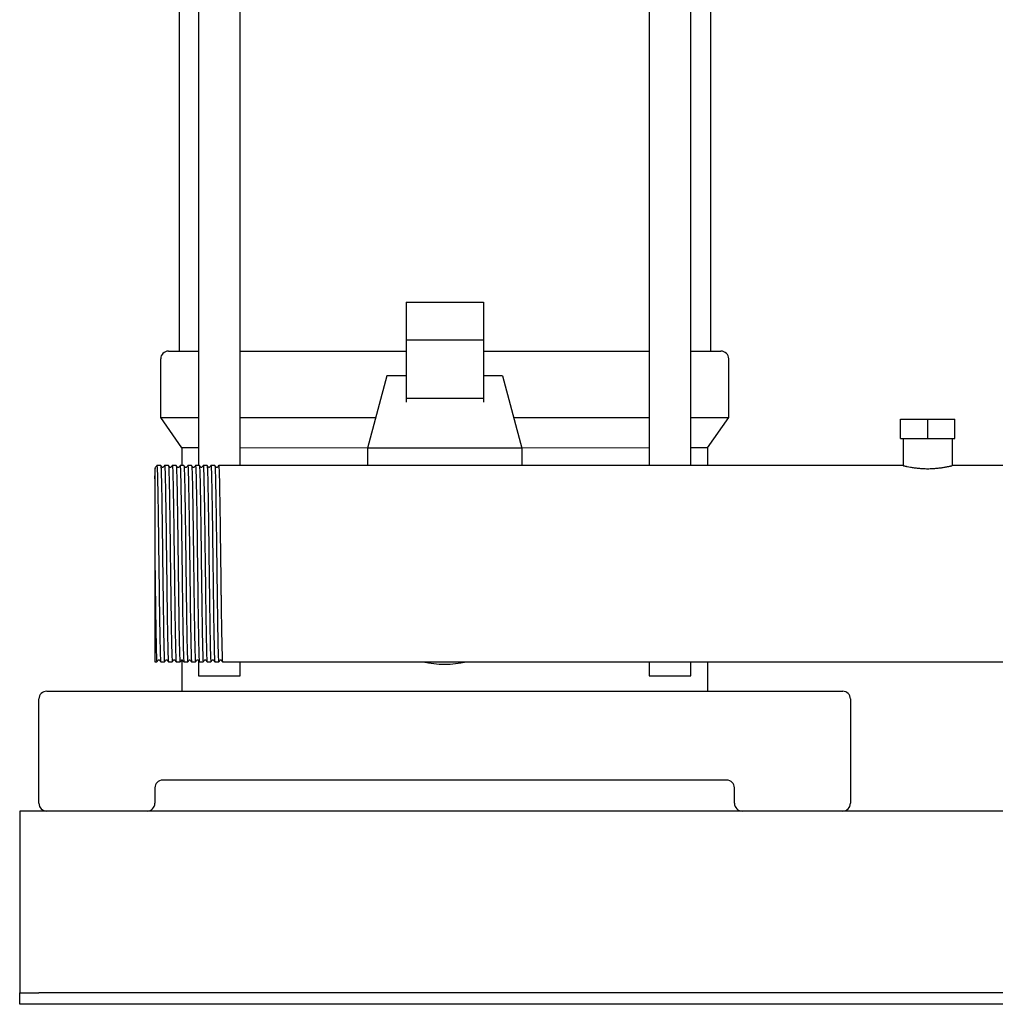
# Model space of a CAD drawing. Header units: millimetres. Extents: x 12 to 1374, y 13 to 994.
# Tile 1 of 6: x 12 to 265, y 13 to 268. Entities that reach past the tile are written whole.
import ezdxf

# ---------------------------------------------------------------- set-up
doc = ezdxf.new("R2010")
doc.units = ezdxf.units.MM

msp = doc.modelspace()

# ---------------------------------------------------------------- linework, layer by layer
at = {"color": 7, "linetype": 'Continuous', "lineweight": 25}
for p, q in [((53.26, 376.07), (53.26, 182.07)), ((58.3, 376.07), (58.3, 152.47)), ((69.06, 152.47), (69.06, 376.07)), ((174.97, 376.07), (174.97, 152.47)), ((185.73, 152.47), (185.73, 376.07)), ((190.76, 376.07), (190.76, 182.07)), ((112.01, 194.76), (112.01, 184.87)), ((112.01, 194.76), (132.01, 194.76)), ((132.01, 194.76), (132.01, 184.87)), ((132.01, 184.87), (112.01, 184.87)), ((112.01, 184.87), (112.01, 169.85)), ((132.01, 184.87), (132.01, 169.85)), ((50.51, 182.07), (58.3, 182.07)), ((69.06, 182.07), (112.01, 182.07)), ((132.01, 182.07), (174.97, 182.07)), ((185.73, 182.07), (193.51, 182.07)), ((48.51, 164.92), (48.51, 180.07)), ((195.51, 164.92), (195.51, 180.07)), ((107.01, 175.72), (102.01, 156.97)), ((112.01, 175.72), (107.01, 175.72)), ((137.01, 175.72), (132.01, 175.72)), ((137.01, 175.72), (142.01, 156.97)), ((132.01, 169.85), (112.01, 169.85)), ((112.01, 169.85), (112.01, 168.91)), ((132.01, 169.85), (132.01, 168.91)), ((48.51, 164.92), (58.3, 164.92)), ((54.01, 157.07), (48.51, 164.92)), ((69.06, 164.92), (104.14, 164.92)), ((139.89, 164.92), (174.97, 164.92)), ((185.73, 164.92), (195.51, 164.92)), ((190.01, 157.07), (195.51, 164.92)), ((240.01, 159.47), (240.01, 164.47)), ((240.01, 164.47), (247.01, 164.47)), ((247.01, 159.47), (247.01, 164.47)), ((247.01, 164.47), (254.01, 164.47)), ((254.01, 159.47), (254.01, 164.47)), ((240.01, 159.47), (247.01, 159.47)), ((240.66, 159.47), (240.66, 152.47)), ((247.01, 159.47), (254.01, 159.47)), ((253.36, 159.47), (253.36, 152.47)), ((58.3, 157.07), (54.01, 157.07)), ((54.01, 157.07), (54.01, 152.47)), ((102.01, 156.97), (69.06, 157.07)), ((142.01, 156.97), (102.01, 156.97)), ((102.01, 156.97), (102.01, 152.47)), ((174.97, 157.07), (142.01, 156.97)), ((142.01, 156.97), (142.01, 152.47)), ((190.01, 157.07), (185.73, 157.07)), ((190.01, 157.07), (190.01, 152.47)), ((48.52, 152.47), (47.52, 152.47)), ((50.52, 152.47), (49.52, 152.47)), ((52.52, 152.47), (51.52, 152.47)), ((54.52, 152.47), (53.52, 152.47)), ((56.52, 152.47), (55.52, 152.47)), ((58.52, 152.47), (57.52, 152.47)), ((60.52, 152.47), (59.52, 152.47)), ((62.52, 152.47), (61.52, 152.47)), ((64.51, 152.47), (63.52, 152.47)), ((65.52, 152.47), (64.51, 152.47)), ((240.66, 152.47), (65.52, 152.47)), ((437.01, 152.47), (253.36, 152.47)), ((47.01, 126.95), (47.01, 101.67)), ((54.01, 102.19), (54.01, 94.07)), ((58.3, 101.95), (58.3, 98.07)), ((47.01, 101.67), (47.51, 101.67)), ((48.52, 101.67), (49.51, 101.67)), ((50.52, 101.67), (51.51, 101.67)), ((52.52, 101.67), (53.51, 101.67)), ((54.52, 101.67), (55.51, 101.67)), ((56.52, 101.67), (57.51, 101.67)), ((58.52, 101.67), (59.51, 101.67)), ((60.52, 101.67), (61.51, 101.67)), ((62.52, 101.67), (63.51, 101.67)), ((64.52, 101.67), (437.01, 101.67)), ((69.06, 98.07), (69.06, 101.67)), ((174.97, 101.67), (174.97, 98.07)), ((185.73, 98.07), (185.73, 101.67)), ((190.01, 101.67), (190.01, 94.07)), ((58.3, 98.07), (66.86, 98.07)), ((66.86, 98.07), (69.06, 98.07)), ((174.97, 98.07), (177.17, 98.07)), ((177.17, 98.07), (185.73, 98.07)), ((17.01, 65.07), (17.01, 92.07)), ((19.01, 94.07), (30.01, 94.07)), ((30.01, 94.07), (214.01, 94.07)), ((214.01, 94.07), (225.01, 94.07)), ((227.01, 92.07), (227.01, 65.07)), ((47.01, 69.07), (47.01, 65.07)), ((195.01, 71.07), (49.01, 71.07)), ((197.01, 65.07), (197.01, 69.07)), ((532.01, 63.07), (12.01, 63.07)), ((12.01, 63.07), (12.01, 58.07)), ((12.01, 58.07), (12.01, 18.07)), ((12.01, 18.07), (12.01, 16.07)), ((12.01, 13.07), (12.01, 16.07)), ((12.01, 16.07), (17.01, 16.07)), ((527.01, 16.07), (17.01, 16.07)), ((17.01, 13.07), (12.01, 13.07)), ((527.01, 13.07), (17.01, 13.07))]:
    msp.add_line(p, q, dxfattribs=at)
for centre, radius, start, end in [((50.51, 180.07), 2, 90, 180), ((193.51, 180.07), 2, 0, 90), ((122.01, 127.07), 26, 257.6671, 282.3329), ((19.01, 92.07), 2, 90, 180), ((225.01, 92.07), 2, 0, 90), ((49.01, 69.07), 2, 90, 180), ((195.01, 69.07), 2, 0, 90), ((19.01, 65.07), 2, 180, 270), ((45.01, 65.07), 2, 270, 0), ((199.01, 65.07), 2, 180, 270), ((225.01, 65.07), 2, 270, 0)]:
    msp.add_arc(centre, radius, start, end, dxfattribs=at)
for points, knots in [([(47.01, 149.01), (47.04, 149.77), (47.09, 151.28), (47.14, 152.12), (47.16, 151.96), (47.17, 151.94)], [0, 0, 0, 0, 0.466861, 0.931559, 1, 1, 1, 1]), ([(47.01, 151.92), (47.01, 151.89), (47.01, 151.82), (47.01, 151.25), (47.01, 150.35), (47.01, 149.46), (47.01, 149.01)], [0, 0, 0, 0, 0.224868, 0.483345, 0.740483, 1, 1, 1, 1]), ([(47.51, 152.47), (47.45, 152.39), (47.34, 152.24), (47.23, 152.09), (47.17, 152.02)], [0, 0, 0, 0, 0.5, 1, 1, 1, 1]), ([(47.51, 152.47), (47.51, 152.44), (47.53, 152.63), (47.58, 152.08), (47.64, 150.7), (47.7, 148.32), (47.76, 145.15), (47.83, 141.27), (47.89, 136.85), (47.95, 132.06), (47.99, 128.74), (48.02, 127.07)], [0, 0, 0, 0, 0.010034, 0.133252, 0.257909, 0.381604, 0.504404, 0.628964, 0.753042, 0.875633, 1, 1, 1, 1]), ([(48.86, 152.02), (48.8, 152.09), (48.69, 152.24), (48.57, 152.39), (48.52, 152.47)], [0, 0, 0, 0, 0.4999996, 1, 1, 1, 1]), ([(48.52, 152.47), (48.54, 152.34), (48.58, 152.15), (48.64, 150.67), (48.7, 148.33), (48.76, 145.14), (48.83, 141.27), (48.89, 136.85), (48.95, 132.06), (48.99, 128.74), (49.01, 127.07)], [0, 0, 0, 0, 0.115499, 0.24271, 0.368937, 0.494253, 0.621365, 0.747984, 0.873086, 1, 1, 1, 1]), ([(49.17, 152.02), (49.12, 151.98), (49.01, 151.91), (48.91, 151.98), (48.86, 152.02)], [0, 0, 0, 0, 0.5000003, 1, 1, 1, 1]), ([(49.51, 152.47), (49.45, 152.39), (49.34, 152.24), (49.23, 152.09), (49.17, 152.02)], [0, 0, 0, 0, 0.5, 1, 1, 1, 1]), ([(49.51, 152.47), (49.51, 152.44), (49.53, 152.63), (49.58, 152.08), (49.64, 150.7), (49.7, 148.32), (49.76, 145.15), (49.83, 141.27), (49.89, 136.85), (49.95, 132.06), (49.99, 128.74), (50.02, 127.07)], [0, 0, 0, 0, 0.010039, 0.133256, 0.257913, 0.381607, 0.504407, 0.628966, 0.753043, 0.875634, 1, 1, 1, 1]), ([(50.86, 152.02), (50.8, 152.09), (50.69, 152.24), (50.57, 152.39), (50.52, 152.47)], [0, 0, 0, 0, 0.5, 1, 1, 1, 1]), ([(50.52, 152.47), (50.54, 152.34), (50.58, 152.15), (50.64, 150.67), (50.7, 148.33), (50.76, 145.14), (50.83, 141.27), (50.89, 136.85), (50.95, 132.06), (50.99, 128.74), (51.01, 127.07)], [0, 0, 0, 0, 0.115492, 0.242704, 0.368933, 0.494249, 0.621362, 0.747982, 0.873085, 1, 1, 1, 1]), ([(51.17, 152.02), (51.12, 151.98), (51.01, 151.91), (50.91, 151.98), (50.86, 152.02)], [0, 0, 0, 0, 0.5, 1, 1, 1, 1]), ([(51.51, 152.47), (51.45, 152.39), (51.34, 152.24), (51.23, 152.09), (51.17, 152.02)], [0, 0, 0, 0, 0.5, 1, 1, 1, 1]), ([(51.51, 152.47), (51.51, 152.44), (51.53, 152.63), (51.58, 152.08), (51.64, 150.7), (51.7, 148.32), (51.76, 145.15), (51.83, 141.27), (51.89, 136.85), (51.95, 132.06), (51.99, 128.74), (52.02, 127.07)], [0, 0, 0, 0, 0.010054, 0.13327, 0.257924, 0.381616, 0.504414, 0.628972, 0.753047, 0.875636, 1, 1, 1, 1]), ([(52.86, 152.02), (52.8, 152.09), (52.69, 152.24), (52.57, 152.39), (52.52, 152.47)], [0, 0, 0, 0, 0.5, 1, 1, 1, 1]), ([(52.52, 152.47), (52.54, 152.34), (52.58, 152.15), (52.64, 150.67), (52.7, 148.33), (52.76, 145.14), (52.83, 141.27), (52.89, 136.85), (52.95, 132.06), (52.99, 128.74), (53.01, 127.07)], [0, 0, 0, 0, 0.115478, 0.242692, 0.368923, 0.494241, 0.621356, 0.747978, 0.873083, 1, 1, 1, 1]), ([(53.17, 152.02), (53.12, 151.98), (53.01, 151.91), (52.91, 151.98), (52.86, 152.02)], [0, 0, 0, 0, 0.5, 1, 1, 1, 1]), ([(53.51, 152.47), (53.45, 152.39), (53.34, 152.24), (53.23, 152.09), (53.17, 152.02)], [0, 0, 0, 0, 0.5, 1, 1, 1, 1]), ([(53.51, 152.47), (53.51, 152.44), (53.53, 152.63), (53.58, 152.08), (53.64, 150.7), (53.7, 148.32), (53.76, 145.15), (53.83, 141.27), (53.89, 136.85), (53.95, 132.06), (53.99, 128.74), (54.02, 127.07)], [0, 0, 0, 0, 0.010016, 0.133237, 0.257896, 0.381593, 0.504395, 0.628958, 0.753038, 0.875631, 1, 1, 1, 1]), ([(54.86, 152.02), (54.8, 152.09), (54.69, 152.24), (54.57, 152.39), (54.52, 152.47)], [0, 0, 0, 0, 0.5, 1, 1, 1, 1]), ([(54.52, 152.47), (54.54, 152.34), (54.58, 152.15), (54.64, 150.67), (54.7, 148.33), (54.76, 145.14), (54.83, 141.27), (54.89, 136.85), (54.95, 132.06), (54.99, 128.74), (55.01, 127.07)], [0, 0, 0, 0, 0.115506, 0.242716, 0.368943, 0.494257, 0.621368, 0.747986, 0.873087, 1, 1, 1, 1]), ([(55.17, 152.02), (55.12, 151.98), (55.01, 151.91), (54.91, 151.98), (54.86, 152.02)], [0, 0, 0, 0, 0.5000001, 1, 1, 1, 1]), ([(55.51, 152.47), (55.45, 152.39), (55.34, 152.24), (55.23, 152.09), (55.17, 152.02)], [0, 0, 0, 0, 0.5, 1, 1, 1, 1]), ([(55.51, 152.47), (55.51, 152.44), (55.53, 152.63), (55.58, 152.08), (55.64, 150.7), (55.7, 148.32), (55.76, 145.15), (55.83, 141.27), (55.89, 136.85), (55.95, 132.06), (55.99, 128.74), (56.02, 127.07)], [0, 0, 0, 0, 0.010033, 0.133252, 0.257909, 0.381603, 0.504404, 0.628964, 0.753042, 0.875633, 1, 1, 1, 1]), ([(56.86, 152.02), (56.8, 152.09), (56.69, 152.24), (56.57, 152.39), (56.52, 152.47)], [0, 0, 0, 0, 0.5, 1, 1, 1, 1]), ([(56.52, 152.47), (56.54, 152.34), (56.58, 152.15), (56.64, 150.67), (56.7, 148.33), (56.76, 145.14), (56.83, 141.27), (56.89, 136.85), (56.95, 132.06), (56.99, 128.74), (57.01, 127.07)], [0, 0, 0, 0, 0.115499, 0.242709, 0.368937, 0.494253, 0.621365, 0.747984, 0.873086, 1, 1, 1, 1]), ([(57.17, 152.02), (57.12, 151.98), (57.01, 151.91), (56.91, 151.98), (56.86, 152.02)], [0, 0, 0, 0, 0.5000001, 1, 1, 1, 1]), ([(57.51, 152.47), (57.45, 152.39), (57.34, 152.24), (57.23, 152.09), (57.17, 152.02)], [0, 0, 0, 0, 0.5, 1, 1, 1, 1]), ([(57.51, 152.47), (57.51, 152.44), (57.53, 152.63), (57.58, 152.08), (57.64, 150.7), (57.7, 148.32), (57.76, 145.15), (57.83, 141.27), (57.89, 136.85), (57.95, 132.06), (57.99, 128.74), (58.02, 127.07)], [0, 0, 0, 0, 0.010038, 0.133256, 0.257912, 0.381606, 0.504406, 0.628966, 0.753043, 0.875634, 1, 1, 1, 1]), ([(58.86, 152.02), (58.8, 152.09), (58.69, 152.24), (58.57, 152.39), (58.52, 152.47)], [0, 0, 0, 0, 0.5, 1, 1, 1, 1]), ([(58.52, 152.47), (58.54, 152.34), (58.58, 152.15), (58.64, 150.67), (58.7, 148.33), (58.76, 145.14), (58.83, 141.27), (58.89, 136.85), (58.95, 132.06), (58.99, 128.74), (59.01, 127.07)], [0, 0, 0, 0, 0.115489, 0.242701, 0.368931, 0.494248, 0.621361, 0.747981, 0.873085, 1, 1, 1, 1]), ([(59.17, 152.02), (59.12, 151.98), (59.01, 151.91), (58.91, 151.98), (58.86, 152.02)], [0, 0, 0, 0, 0.5, 1, 1, 1, 1]), ([(59.51, 152.47), (59.45, 152.39), (59.34, 152.24), (59.23, 152.09), (59.17, 152.02)], [0, 0, 0, 0, 0.5, 1, 1, 1, 1]), ([(59.51, 152.47), (59.51, 152.44), (59.53, 152.63), (59.58, 152.08), (59.64, 150.7), (59.7, 148.32), (59.76, 145.15), (59.83, 141.27), (59.89, 136.85), (59.95, 132.06), (59.99, 128.74), (60.02, 127.07)], [0, 0, 0, 0, 0.0100527, 0.1332687, 0.2579235, 0.3816154, 0.5044137, 0.6289715, 0.7530468, 0.8756357, 1, 1, 1, 1]), ([(60.86, 152.02), (60.8, 152.09), (60.69, 152.24), (60.57, 152.39), (60.52, 152.47)], [0, 0, 0, 0, 0.5, 1, 1, 1, 1]), ([(60.52, 152.47), (60.54, 152.34), (60.58, 152.15), (60.64, 150.67), (60.7, 148.33), (60.76, 145.14), (60.83, 141.27), (60.89, 136.85), (60.95, 132.06), (60.99, 128.74), (61.01, 127.07)], [0, 0, 0, 0, 0.115519, 0.242727, 0.368952, 0.494265, 0.621373, 0.74799, 0.873089, 1, 1, 1, 1]), ([(61.17, 152.02), (61.12, 151.98), (61.01, 151.91), (60.91, 151.98), (60.86, 152.02)], [0, 0, 0, 0, 0.5, 1, 1, 1, 1]), ([(61.51, 152.47), (61.45, 152.39), (61.34, 152.24), (61.23, 152.09), (61.17, 152.02)], [0, 0, 0, 0, 0.5, 1, 1, 1, 1]), ([(61.51, 152.47), (61.51, 152.44), (61.53, 152.63), (61.58, 152.08), (61.64, 150.7), (61.7, 148.32), (61.76, 145.15), (61.83, 141.27), (61.89, 136.85), (61.95, 132.06), (61.99, 128.74), (62.02, 127.07)], [0, 0, 0, 0, 0.0100149, 0.1332357, 0.2578952, 0.3815918, 0.5043948, 0.6289573, 0.7530373, 0.8756309, 1, 1, 1, 1]), ([(62.86, 152.02), (62.8, 152.09), (62.69, 152.24), (62.57, 152.39), (62.52, 152.47)], [0, 0, 0, 0, 0.5, 1, 1, 1, 1]), ([(62.52, 152.47), (62.54, 152.34), (62.58, 152.15), (62.64, 150.67), (62.7, 148.33), (62.76, 145.14), (62.83, 141.27), (62.89, 136.85), (62.95, 132.06), (62.99, 128.74), (63.01, 127.07)], [0, 0, 0, 0, 0.115504, 0.242714, 0.368941, 0.494256, 0.621367, 0.747985, 0.873087, 1, 1, 1, 1]), ([(63.17, 152.02), (63.12, 151.98), (63.01, 151.91), (62.91, 151.98), (62.86, 152.02)], [0, 0, 0, 0, 0.5, 1, 1, 1, 1]), ([(63.51, 152.47), (63.45, 152.39), (63.34, 152.24), (63.23, 152.09), (63.17, 152.02)], [0, 0, 0, 0, 0.5, 1, 1, 1, 1]), ([(63.51, 152.47), (63.51, 152.44), (63.53, 152.63), (63.58, 152.08), (63.64, 150.7), (63.7, 148.32), (63.76, 145.15), (63.83, 141.27), (63.89, 136.85), (63.95, 132.06), (63.99, 128.74), (64.02, 127.07)], [0, 0, 0, 0, 0.010032, 0.133251, 0.257908, 0.381603, 0.504404, 0.628964, 0.753042, 0.875633, 1, 1, 1, 1]), ([(240.66, 152.47), (240.67, 152.47), (240.67, 152.47), (240.68, 152.46), (240.71, 152.46), (240.74, 152.45), (240.81, 152.43), (240.93, 152.4), (241.14, 152.35), (241.4, 152.29), (241.83, 152.2), (242.5, 152.07), (243.46, 151.91), (244.56, 151.77), (245.76, 151.68), (247.01, 151.65), (248.26, 151.68), (249.47, 151.77), (250.57, 151.91), (251.4, 152.05), (251.95, 152.15), (252.32, 152.23), (252.63, 152.29), (252.88, 152.35), (253.06, 152.39), (253.2, 152.43), (253.3, 152.45), (253.35, 152.47), (253.36, 152.47), (253.36, 152.47)], [0, 0, 0, 0, 0.012373, 0.024809, 0.037311, 0.049879, 0.062515, 0.093171, 0.125197, 0.154899, 0.187569, 0.250194, 0.312569, 0.375028, 0.437563, 0.499834, 0.562464, 0.62479, 0.687355, 0.749903, 0.78582, 0.812296, 0.845144, 0.874998, 0.901097, 0.926639, 0.951632, 0.976083, 1, 1, 1, 1]), ([(47.01, 149.01), (47.01, 148.93), (47.01, 148.78), (47.01, 148.54), (47.01, 148.29), (47.01, 148.04), (47.01, 147.78), (47.01, 147.51), (47.01, 147.03), (47.01, 146.25), (47.01, 145.17), (47.01, 143.96), (47.01, 142.51), (47.01, 141.1), (47.01, 139.64), (47.01, 138.35), (47.01, 136.82), (47.01, 135.28), (47.01, 134.1), (47.01, 133.31), (47.01, 132.9), (47.01, 132.43), (47.01, 131.88), (47.01, 131.25), (47.01, 130.54), (47.01, 129.76), (47.01, 128.89), (47.01, 127.95), (47.01, 127.29), (47.01, 126.95)], [0, 0, 0, 0, 0.018134, 0.036183, 0.054142, 0.07201, 0.089783, 0.107458, 0.125036, 0.184557, 0.249975, 0.305819, 0.374917, 0.462262, 0.499826, 0.56658, 0.624795, 0.686793, 0.749784, 0.762323, 0.777597, 0.795623, 0.816416, 0.839994, 0.866371, 0.895558, 0.927561, 0.962379, 1, 1, 1, 1]), ([(47.01, 126.95), (47.04, 125.28), (47.08, 121.97), (47.14, 117.19), (47.2, 112.79), (47.27, 108.93), (47.33, 105.78), (47.39, 103.41), (47.45, 102.05), (47.49, 101.5), (47.52, 101.69), (47.52, 101.67)], [0, 0, 0, 0, 0.124519, 0.247276, 0.371565, 0.496292, 0.619244, 0.743149, 0.867983, 0.991348, 1, 1, 1, 1]), ([(48.02, 127.07), (48.04, 125.39), (48.06, 123.72), (48.09, 121.27), (48.1, 120.47), (48.11, 119.3), (48.12, 118.91), (48.13, 118.13), (48.13, 117.75), (48.16, 115.84), (48.18, 114.36), (48.22, 111.57), (48.25, 110.27), (48.28, 108.5), (48.29, 107.94), (48.31, 106.9), (48.32, 106.41), (48.35, 105.04), (48.37, 104.25), (48.41, 102.97), (48.43, 102.48), (48.48, 101.83), (48.5, 101.67), (48.52, 101.67)], [0, 0, 0, 0, 0.125, 0.125, 0.1875, 0.1875, 0.21875, 0.21875, 0.25, 0.25, 0.375, 0.375, 0.5, 0.5, 0.5625, 0.5625, 0.625, 0.625, 0.75, 0.75, 0.875, 0.875, 1, 1, 1, 1]), ([(49.01, 127.07), (49.03, 125.4), (49.08, 122.08), (49.14, 117.29), (49.2, 112.87), (49.26, 108.99), (49.32, 105.82), (49.39, 103.43), (49.45, 102.06), (49.49, 101.51), (49.52, 101.69), (49.52, 101.67)], [0, 0, 0, 0, 0.124366, 0.246957, 0.371034, 0.495593, 0.618394, 0.742087, 0.866744, 0.989962, 1, 1, 1, 1]), ([(50.02, 127.07), (50.04, 125.39), (50.06, 123.72), (50.09, 121.27), (50.1, 120.47), (50.11, 119.3), (50.12, 118.91), (50.13, 118.13), (50.13, 117.75), (50.16, 115.84), (50.18, 114.36), (50.22, 111.57), (50.25, 110.27), (50.28, 108.5), (50.29, 107.94), (50.31, 106.9), (50.32, 106.41), (50.35, 105.04), (50.37, 104.25), (50.41, 102.97), (50.43, 102.48), (50.48, 101.83), (50.5, 101.67), (50.52, 101.67)], [0, 0, 0, 0, 0.125, 0.125, 0.1875, 0.1875, 0.21875, 0.21875, 0.25, 0.25, 0.375, 0.375, 0.5, 0.5, 0.5625, 0.5625, 0.625, 0.625, 0.75, 0.75, 0.875, 0.875, 1, 1, 1, 1]), ([(51.01, 127.07), (51.03, 125.4), (51.08, 122.08), (51.14, 117.29), (51.2, 112.87), (51.26, 108.99), (51.32, 105.82), (51.39, 103.43), (51.45, 102.06), (51.49, 101.51), (51.52, 101.69), (51.52, 101.67)], [0, 0, 0, 0, 0.124364, 0.246953, 0.371028, 0.495586, 0.618384, 0.742076, 0.866731, 0.989947, 1, 1, 1, 1]), ([(52.02, 127.07), (52.04, 125.39), (52.06, 123.72), (52.09, 121.27), (52.1, 120.47), (52.11, 119.3), (52.12, 118.91), (52.13, 118.13), (52.13, 117.75), (52.16, 115.84), (52.18, 114.36), (52.22, 111.57), (52.25, 110.27), (52.28, 108.5), (52.29, 107.94), (52.31, 106.9), (52.32, 106.41), (52.35, 105.04), (52.37, 104.25), (52.41, 102.97), (52.43, 102.48), (52.48, 101.83), (52.5, 101.67), (52.52, 101.67)], [0, 0, 0, 0, 0.125, 0.125, 0.1875, 0.1875, 0.21875, 0.21875, 0.25, 0.25, 0.375, 0.375, 0.5, 0.5, 0.5625, 0.5625, 0.625, 0.625, 0.75, 0.75, 0.875, 0.875, 1, 1, 1, 1]), ([(53.01, 127.07), (53.03, 125.4), (53.08, 122.08), (53.14, 117.29), (53.2, 112.87), (53.26, 108.99), (53.32, 105.82), (53.39, 103.43), (53.45, 102.06), (53.49, 101.51), (53.52, 101.69), (53.52, 101.67)], [0, 0, 0, 0, 0.124368, 0.246961, 0.371041, 0.495602, 0.618405, 0.742101, 0.866759, 0.989979, 1, 1, 1, 1]), ([(54.02, 127.07), (54.04, 125.39), (54.06, 123.72), (54.09, 121.27), (54.1, 120.47), (54.11, 119.3), (54.12, 118.91), (54.13, 118.13), (54.13, 117.75), (54.16, 115.84), (54.18, 114.36), (54.22, 111.57), (54.25, 110.27), (54.28, 108.5), (54.29, 107.94), (54.31, 106.9), (54.32, 106.41), (54.35, 105.04), (54.37, 104.25), (54.41, 102.97), (54.43, 102.48), (54.48, 101.83), (54.5, 101.67), (54.52, 101.67)], [0, 0, 0, 0, 0.125, 0.125, 0.1875, 0.1875, 0.21875, 0.21875, 0.25, 0.25, 0.375, 0.375, 0.5, 0.5, 0.5625, 0.5625, 0.625, 0.625, 0.75, 0.75, 0.875, 0.875, 1, 1, 1, 1]), ([(55.01, 127.07), (55.03, 125.4), (55.08, 122.08), (55.14, 117.29), (55.2, 112.87), (55.26, 108.99), (55.32, 105.82), (55.39, 103.43), (55.45, 102.06), (55.49, 101.51), (55.52, 101.69), (55.52, 101.67)], [0, 0, 0, 0, 0.124366, 0.246957, 0.371035, 0.495595, 0.618395, 0.742089, 0.866746, 0.989964, 1, 1, 1, 1]), ([(56.02, 127.07), (56.04, 125.39), (56.06, 123.72), (56.09, 121.27), (56.1, 120.47), (56.11, 119.3), (56.12, 118.91), (56.13, 118.13), (56.13, 117.75), (56.16, 115.84), (56.18, 114.36), (56.22, 111.57), (56.25, 110.27), (56.28, 108.5), (56.29, 107.94), (56.31, 106.9), (56.32, 106.41), (56.35, 105.04), (56.37, 104.25), (56.41, 102.97), (56.43, 102.48), (56.48, 101.83), (56.5, 101.67), (56.52, 101.67)], [0, 0, 0, 0, 0.125, 0.125, 0.1875, 0.1875, 0.21875, 0.21875, 0.25, 0.25, 0.375, 0.375, 0.5, 0.5, 0.5625, 0.5625, 0.625, 0.625, 0.75, 0.75, 0.875, 0.875, 1, 1, 1, 1]), ([(57.01, 127.07), (57.03, 125.4), (57.08, 122.08), (57.14, 117.29), (57.2, 112.87), (57.26, 108.99), (57.32, 105.82), (57.39, 103.43), (57.45, 102.06), (57.49, 101.51), (57.52, 101.69), (57.52, 101.71)], [0, 0, 0, 0, 0.124366, 0.246956, 0.371033, 0.495592, 0.618392, 0.742086, 0.866742, 0.98996, 1, 1, 1, 1]), ([(58.02, 127.07), (58.04, 125.39), (58.06, 123.72), (58.09, 121.27), (58.1, 120.47), (58.11, 119.3), (58.12, 118.91), (58.13, 118.13), (58.13, 117.75), (58.16, 115.84), (58.18, 114.36), (58.22, 111.57), (58.25, 110.27), (58.28, 108.5), (58.29, 107.94), (58.31, 106.9), (58.32, 106.41), (58.35, 105.04), (58.37, 104.25), (58.41, 102.97), (58.43, 102.48), (58.48, 101.83), (58.5, 101.67), (58.52, 101.67)], [0, 0, 0, 0, 0.125, 0.125, 0.1875, 0.1875, 0.21875, 0.21875, 0.25, 0.25, 0.375, 0.375, 0.5, 0.5, 0.5625, 0.5625, 0.625, 0.625, 0.75, 0.75, 0.875, 0.875, 1, 1, 1, 1]), ([(59.01, 127.07), (59.03, 125.4), (59.08, 122.08), (59.14, 117.29), (59.2, 112.87), (59.26, 108.99), (59.32, 105.82), (59.39, 103.43), (59.45, 102.06), (59.49, 101.51), (59.52, 101.69), (59.52, 101.71)], [0, 0, 0, 0, 0.124364, 0.246952, 0.371027, 0.495584, 0.618382, 0.742074, 0.866728, 0.989944, 1, 1, 1, 1]), ([(60.02, 127.07), (60.04, 125.39), (60.06, 123.72), (60.09, 121.27), (60.1, 120.47), (60.11, 119.3), (60.12, 118.91), (60.13, 118.13), (60.13, 117.75), (60.16, 115.84), (60.18, 114.36), (60.22, 111.57), (60.25, 110.27), (60.28, 108.5), (60.29, 107.94), (60.31, 106.9), (60.32, 106.41), (60.35, 105.04), (60.37, 104.25), (60.41, 102.97), (60.43, 102.48), (60.48, 101.83), (60.5, 101.67), (60.52, 101.67)], [0, 0, 0, 0, 0.125, 0.125, 0.1875, 0.1875, 0.21875, 0.21875, 0.25, 0.25, 0.375, 0.375, 0.5, 0.5, 0.5625, 0.5625, 0.625, 0.625, 0.75, 0.75, 0.875, 0.875, 1, 1, 1, 1]), ([(61.01, 127.07), (61.03, 125.4), (61.08, 122.08), (61.14, 117.29), (61.2, 112.87), (61.26, 108.99), (61.32, 105.82), (61.39, 103.43), (61.45, 102.06), (61.49, 101.51), (61.52, 101.69), (61.52, 101.67)], [0, 0, 0, 0, 0.124368, 0.24696, 0.371039, 0.495601, 0.618402, 0.742098, 0.866756, 0.989976, 1, 1, 1, 1]), ([(62.02, 127.07), (62.04, 125.39), (62.06, 123.72), (62.09, 121.27), (62.1, 120.47), (62.11, 119.3), (62.12, 118.91), (62.13, 118.13), (62.13, 117.75), (62.16, 115.84), (62.18, 114.36), (62.22, 111.57), (62.25, 110.27), (62.28, 108.5), (62.29, 107.94), (62.31, 106.9), (62.32, 106.41), (62.35, 105.04), (62.37, 104.25), (62.41, 102.97), (62.43, 102.48), (62.48, 101.83), (62.5, 101.67), (62.52, 101.67)], [0, 0, 0, 0, 0.125, 0.125, 0.1875, 0.1875, 0.21875, 0.21875, 0.25, 0.25, 0.375, 0.375, 0.5, 0.5, 0.5625, 0.5625, 0.625, 0.625, 0.75, 0.75, 0.875, 0.875, 1, 1, 1, 1]), ([(63.01, 127.07), (63.03, 125.4), (63.08, 122.08), (63.14, 117.29), (63.2, 112.87), (63.26, 108.99), (63.32, 105.82), (63.39, 103.43), (63.45, 102.06), (63.49, 101.51), (63.52, 101.69), (63.52, 101.67)], [0, 0, 0, 0, 0.124366, 0.246957, 0.371034, 0.495594, 0.618394, 0.742088, 0.866745, 0.989963, 1, 1, 1, 1]), ([(64.02, 127.07), (64.04, 125.39), (64.06, 123.72), (64.09, 121.27), (64.1, 120.47), (64.11, 119.3), (64.12, 118.91), (64.13, 118.13), (64.13, 117.75), (64.16, 115.84), (64.18, 114.36), (64.22, 111.57), (64.25, 110.27), (64.28, 108.5), (64.29, 107.94), (64.31, 106.9), (64.32, 106.41), (64.35, 105.04), (64.37, 104.25), (64.41, 102.97), (64.43, 102.48), (64.48, 101.83), (64.5, 101.67), (64.52, 101.67)], [0, 0, 0, 0, 0.125, 0.125, 0.1875, 0.1875, 0.21875, 0.21875, 0.25, 0.25, 0.375, 0.375, 0.5, 0.5, 0.5625, 0.5625, 0.625, 0.625, 0.75, 0.75, 0.875, 0.875, 1, 1, 1, 1]), ([(47.52, 101.67), (47.57, 101.75), (47.69, 101.89), (47.8, 102.04), (47.86, 102.12)], [0, 0, 0, 0, 0.5, 1, 1, 1, 1]), ([(47.86, 102.12), (47.91, 102.16), (48.01, 102.23), (48.12, 102.16), (48.17, 102.12)], [0, 0, 0, 0, 0.5, 1, 1, 1, 1]), ([(48.17, 102.12), (48.23, 102.04), (48.34, 101.89), (48.45, 101.75), (48.51, 101.67)], [0, 0, 0, 0, 0.5, 1, 1, 1, 1]), ([(49.52, 101.67), (49.57, 101.75), (49.69, 101.89), (49.8, 102.04), (49.86, 102.12)], [0, 0, 0, 0, 0.5, 1, 1, 1, 1]), ([(49.86, 102.12), (49.91, 102.16), (50.01, 102.23), (50.12, 102.16), (50.17, 102.12)], [0, 0, 0, 0, 0.5, 1, 1, 1, 1]), ([(50.17, 102.12), (50.23, 102.04), (50.34, 101.89), (50.45, 101.75), (50.51, 101.67)], [0, 0, 0, 0, 0.5, 1, 1, 1, 1]), ([(51.52, 101.67), (51.57, 101.75), (51.69, 101.89), (51.8, 102.04), (51.86, 102.12)], [0, 0, 0, 0, 0.5, 1, 1, 1, 1]), ([(51.86, 102.12), (51.91, 102.16), (52.01, 102.23), (52.12, 102.16), (52.17, 102.12)], [0, 0, 0, 0, 0.5, 1, 1, 1, 1]), ([(52.17, 102.12), (52.23, 102.04), (52.34, 101.89), (52.45, 101.75), (52.51, 101.67)], [0, 0, 0, 0, 0.5, 1, 1, 1, 1]), ([(53.52, 101.67), (53.57, 101.75), (53.69, 101.89), (53.8, 102.04), (53.86, 102.12)], [0, 0, 0, 0, 0.5000004, 1, 1, 1, 1]), ([(53.86, 102.12), (53.91, 102.16), (54.01, 102.23), (54.12, 102.16), (54.17, 102.12)], [0, 0, 0, 0, 0.4999998, 1, 1, 1, 1]), ([(54.17, 102.12), (54.23, 102.04), (54.34, 101.89), (54.45, 101.75), (54.51, 101.67)], [0, 0, 0, 0, 0.5, 1, 1, 1, 1]), ([(55.52, 101.67), (55.57, 101.75), (55.69, 101.89), (55.8, 102.04), (55.86, 102.12)], [0, 0, 0, 0, 0.5, 1, 1, 1, 1]), ([(55.86, 102.12), (55.91, 102.16), (56.01, 102.23), (56.12, 102.16), (56.17, 102.12)], [0, 0, 0, 0, 0.4999999, 1, 1, 1, 1]), ([(56.17, 102.12), (56.23, 102.04), (56.34, 101.89), (56.45, 101.75), (56.51, 101.67)], [0, 0, 0, 0, 0.5, 1, 1, 1, 1]), ([(57.51, 101.67), (57.57, 101.75), (57.69, 101.89), (57.8, 102.04), (57.86, 102.12)], [0, 0, 0, 0, 0.5, 1, 1, 1, 1]), ([(57.86, 102.12), (57.91, 102.16), (58.01, 102.23), (58.12, 102.16), (58.17, 102.12)], [0, 0, 0, 0, 0.4999999, 1, 1, 1, 1]), ([(58.17, 102.12), (58.23, 102.04), (58.34, 101.89), (58.45, 101.75), (58.51, 101.67)], [0, 0, 0, 0, 0.5, 1, 1, 1, 1]), ([(59.51, 101.67), (59.57, 101.75), (59.69, 101.89), (59.8, 102.04), (59.86, 102.12)], [0, 0, 0, 0, 0.5, 1, 1, 1, 1]), ([(59.86, 102.12), (59.91, 102.16), (60.01, 102.23), (60.12, 102.16), (60.17, 102.12)], [0, 0, 0, 0, 0.5, 1, 1, 1, 1]), ([(60.17, 102.12), (60.23, 102.04), (60.34, 101.89), (60.45, 101.75), (60.51, 101.67)], [0, 0, 0, 0, 0.5, 1, 1, 1, 1]), ([(61.52, 101.67), (61.57, 101.75), (61.69, 101.89), (61.8, 102.04), (61.86, 102.12)], [0, 0, 0, 0, 0.5, 1, 1, 1, 1]), ([(61.86, 102.12), (61.91, 102.16), (62.01, 102.23), (62.12, 102.16), (62.17, 102.12)], [0, 0, 0, 0, 0.5, 1, 1, 1, 1]), ([(62.17, 102.12), (62.23, 102.04), (62.34, 101.89), (62.45, 101.75), (62.51, 101.67)], [0, 0, 0, 0, 0.5, 1, 1, 1, 1]), ([(63.52, 101.67), (63.57, 101.75), (63.69, 101.89), (63.8, 102.04), (63.86, 102.12)], [0, 0, 0, 0, 0.5, 1, 1, 1, 1]), ([(63.86, 102.12), (63.91, 102.16), (64.01, 102.23), (64.12, 102.16), (64.17, 102.12)], [0, 0, 0, 0, 0.5, 1, 1, 1, 1]), ([(64.17, 102.12), (64.23, 102.04), (64.34, 101.89), (64.45, 101.75), (64.51, 101.67)], [0, 0, 0, 0, 0.5, 1, 1, 1, 1])]:
    msp.add_open_spline(points, degree=3, knots=knots, dxfattribs=at)

doc.saveas('drawing.dxf')
